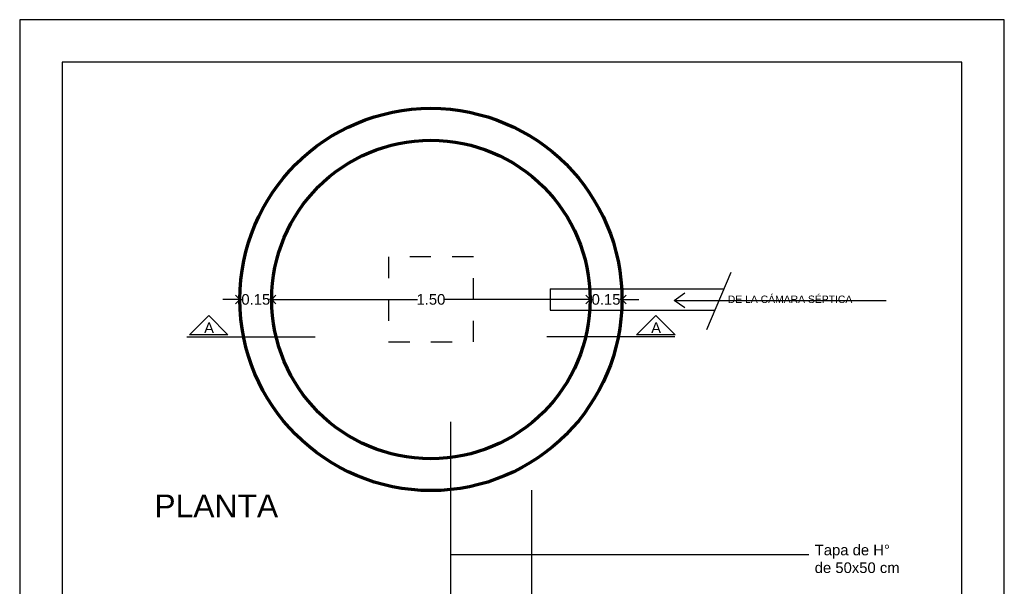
# Model space of a CAD drawing. Header units: millimetres. Extents: x 201 to 840, y 135 to 685.
# Tile 109 of 219: x 436.88 to 441.51, y 173.83 to 176.49. Entities that reach past the tile are written whole.
import ezdxf

# ---------------------------------------------------------------- set-up
doc = ezdxf.new("R2010")
doc.units = ezdxf.units.MM
doc.linetypes.add('HIDDEN', pattern=[0.375, 0.25, -0.125])
for name, color, linetype in [('03', 3, 'Continuous'), ('COTA DETALLE', 1, 'Continuous'), ('LAMINA', 6, 'Continuous'), ('LAYER1', 1, 'Continuous'), ('LINEA DE CORTE', 4, 'Continuous'), ('LLAMADAS', 1, 'Continuous'), ('TEXT', 4, 'Continuous'), ('TEXTOS VARIOS', 3, 'Continuous')]:
    doc.layers.add(name, color=color, linetype=linetype)
doc.layers.add('20 02', color=3, linetype='Continuous', lineweight=25)
doc.layers.add('20 MAMPOSTE', color=5, linetype='Continuous', lineweight=70)
doc.styles.add('ARIAL', font='arial.ttf', dxfattribs={"height": 0.06})
doc.styles.add('huella escalera', font='arial.ttf')
doc.styles.get("Standard").update_dxf_attribs({"font": 'arial.ttf'})
doc.dimstyles.new('05', dxfattribs={"dimscale": 0, "dimtxt": 0.09, "dimasz": 0.05, "dimexe": 0, "dimexo": 0, "dimgap": 0, "dimtad": 0, "dimzin": 0, "dimdsep": 46, "dimtxsty": 'Standard', "dimblk": 'OPEN90', "dimcen": 0.25, "dimclrd": 1, "dimclre": 1, "dimclrt": 3, "dimadec": 0, "dimazin": 0, "dimtfac": 1, "dimtofl": 0, "dimtmove": 2, "dimatfit": 3, "dimldrblk": 'BOXFILLED', "dimfxl": 1, "dimtolj": 1, "dimtzin": 0, "dimarcsym": 0})
doc.dimstyles.new('detalles escalera', dxfattribs={"dimscale": 0, "dimtxt": 0.05, "dimasz": 0.04, "dimexe": 0, "dimexo": 0, "dimgap": 0, "dimtad": 0, "dimzin": 0, "dimdsep": 46, "dimtxsty": 'huella escalera', "dimblk": 'OPEN90', "dimcen": 1, "dimclrd": 1, "dimclre": 1, "dimclrt": 3, "dimadec": 0, "dimazin": 0, "dimtfac": 1, "dimtmove": 2, "dimatfit": 1, "dimldrblk": 'OPEN90', "dimfxl": 1, "dimtolj": 1, "dimtzin": 0, "dimarcsym": 0})

# ---------------------------------------------------------------- blocks, each defined once
blk = doc.blocks.new('_OPEN90')
at = {"color": 0, "linetype": 'ByBlock'}
for p, q in [((0, 0), (-1, 0)), ((-0.5, 0.5), (0, 0)), ((0, 0), (-0.5, -0.5))]:
    blk.add_line(p, q, dxfattribs=at)
blk = doc.blocks.new('*D526')
at = {"layer": 'COTA DETALLE', "color": 1, "lineweight": -2}
for p, q in [((437.8735, 175.1772), (437.8335, 175.1772)), ((437.9135, 175.1772), (437.9234, 175.1772)), ((438.0635, 175.1772), (438.0536, 175.1772)), ((438.1035, 175.1772), (438.1435, 175.1772))]:
    blk.add_line(p, q, dxfattribs=at)
at = {"layer": 'DEFPOINTS', "color": 0}
for p in [(437.9135, 175.1772), (437.9135, 175.1772), (438.0635, 175.1772)]:
    blk.add_point(p, dxfattribs=at)
at = {"layer": 'COTA DETALLE', "color": 1, "lineweight": -2, "xscale": 0.04, "yscale": 0.04, "zscale": 0.04}
blk.add_blockref('_OPEN90', (437.9135, 175.1772), dxfattribs=at)
at = {"layer": 'COTA DETALLE', "color": 1, "lineweight": -2, "xscale": 0.04, "yscale": 0.04, "zscale": 0.04, "rotation": 180}
blk.add_blockref('_OPEN90', (438.0635, 175.1772), dxfattribs=at)
at = {"layer": 'COTA DETALLE', "color": 3, "insert": (437.9885, 175.1772), "char_height": 0.05, "attachment_point": 5, "style": 'huella escalera'}
blk.add_mtext('\\A1;0.15', dxfattribs=at)
blk = doc.blocks.new('*D527')
at = {"layer": 'COTA DETALLE', "color": 1, "lineweight": -2}
for p, q in [((439.5235, 175.1772), (439.4835, 175.1772)), ((439.5635, 175.1772), (439.5734, 175.1772)), ((439.7135, 175.1772), (439.7036, 175.1772)), ((439.7535, 175.1772), (439.7935, 175.1772))]:
    blk.add_line(p, q, dxfattribs=at)
at = {"layer": 'DEFPOINTS', "color": 0}
for p in [(439.5635, 175.1772), (439.7135, 175.1772), (439.7135, 175.1772)]:
    blk.add_point(p, dxfattribs=at)
at = {"layer": 'COTA DETALLE', "color": 1, "lineweight": -2, "xscale": 0.04, "yscale": 0.04, "zscale": 0.04}
blk.add_blockref('_OPEN90', (439.5635, 175.1772), dxfattribs=at)
at = {"layer": 'COTA DETALLE', "color": 1, "lineweight": -2, "xscale": 0.04, "yscale": 0.04, "zscale": 0.04, "rotation": 180}
blk.add_blockref('_OPEN90', (439.7135, 175.1772), dxfattribs=at)
at = {"layer": 'COTA DETALLE', "color": 3, "insert": (439.6385, 175.1772), "char_height": 0.05, "attachment_point": 5, "style": 'huella escalera'}
blk.add_mtext('\\A1;0.15', dxfattribs=at)
blk = doc.blocks.new('*D529')
at = {"layer": 'COTA DETALLE', "color": 1, "lineweight": -2}
for p, q in [((438.1035, 175.1772), (438.751, 175.1772)), ((439.5235, 175.1772), (438.876, 175.1772))]:
    blk.add_line(p, q, dxfattribs=at)
at = {"layer": 'DEFPOINTS', "color": 0}
for p in [(438.0635, 175.1772), (439.5635, 175.1772), (439.5635, 175.1772)]:
    blk.add_point(p, dxfattribs=at)
at = {"layer": 'COTA DETALLE', "color": 1, "lineweight": -2, "xscale": 0.04, "yscale": 0.04, "zscale": 0.04, "rotation": 180}
blk.add_blockref('_OPEN90', (438.0635, 175.1772), dxfattribs=at)
at = {"layer": 'COTA DETALLE', "color": 1, "lineweight": -2, "xscale": 0.04, "yscale": 0.04, "zscale": 0.04}
blk.add_blockref('_OPEN90', (439.5635, 175.1772), dxfattribs=at)
at = {"layer": 'COTA DETALLE', "color": 3, "insert": (438.8135, 175.1772), "char_height": 0.05, "attachment_point": 5, "style": 'huella escalera'}
blk.add_mtext('\\A1;1.50', dxfattribs=at)

msp = doc.modelspace()

# ---------------------------------------------------------------- linework, layer by layer
msp.add_lwpolyline([(441.5147, 169.0707), (441.5147, 176.4945), (436.8763, 176.4945), (436.8763, 169.0707)], close=True)
at = {"layer": '03', "ltscale": 1.5}
for p, q in [((439.3748, 175.2272), (440.1931, 175.2272)), ((439.3748, 175.2272), (439.3748, 175.1272)), ((439.3748, 175.1272), (440.1505, 175.1272))]:
    msp.add_line(p, q, dxfattribs=at)
at = {"layer": '03', "linetype": 'HIDDEN', "ltscale": 0.4}
msp.add_lwpolyline([(438.6135, 174.9772), (439.0135, 174.9772), (439.0135, 175.3772), (438.6135, 175.3772)], close=True, dxfattribs=at)
at = {"layer": '20 02', "color": 3}
for p, q in [((437.767, 175.1011), (437.6764, 175.0105)), ((437.767, 175.1011), (437.8576, 175.0105)), ((439.873, 175.1011), (439.7824, 175.0105)), ((439.873, 175.1011), (439.9636, 175.0105)), ((437.8576, 175.0105), (437.6764, 175.0105)), ((439.9636, 175.0105), (439.7824, 175.0105))]:
    msp.add_line(p, q, dxfattribs=at)
at = {"layer": '20 MAMPOSTE', "color": 5, "ltscale": 0.8}
for radius in [0.9, 0.75]:
    msp.add_circle((438.8135, 175.1772), radius, dxfattribs=at)
at = {"layer": 'LAMINA'}
msp.add_lwpolyline([(441.3147, 169.2707), (441.3147, 176.2945), (437.0763, 176.2945), (437.0763, 169.2707)], close=True, dxfattribs=at)
at = {"layer": 'LAYER1', "ltscale": 1.5}
msp.add_line((440.2258, 175.3042), (440.1111, 175.0347), dxfattribs=at)
at = {"layer": 'LINEA DE CORTE', "color": 3}
for p, q in [((437.6642, 175.0005), (438.2678, 175.0005)), ((439.9628, 175.0005), (439.3592, 175.0005))]:
    msp.add_line(p, q, dxfattribs=at)

# ---------------------------------------------------------------- texts
at = {"layer": 'LINEA DE CORTE', "color": 1, "style": 'ARIAL'}
for p in [(437.7451, 175.0188), (439.851, 175.0188)]:
    msp.add_attdef('A', p, 'LETRA...', height=0.05, dxfattribs=at)
at = {"layer": 'LLAMADAS', "color": 2, "ltscale": 0.01, "insert": (440.6216, 174.1058), "char_height": 0.05, "width": 1.529227, "attachment_point": 1, "style": 'ARIAL'}
msp.add_mtext('\\PTapa de H° \\Pde 50x50 cm', dxfattribs=at)
at = {"layer": 'TEXT', "ltscale": 0.01, "insert": (437.5106, 174.1514), "char_height": 0.10734, "attachment_point": 7, "style": 'ARIAL'}
msp.add_mtext('PLANTA', dxfattribs=at)
at = {"layer": 'TEXTOS VARIOS', "ltscale": 0.01, "insert": (440.2119, 175.1956), "char_height": 0.035, "width": 1.141295, "attachment_point": 1, "style": 'ARIAL'}
msp.add_mtext('DE LA CÁMARA SÉPTICA', dxfattribs=at)

# ---------------------------------------------------------------- dimensions: what is measured, and where the dimension line sits
at = {"layer": 'COTA DETALLE'}
for base, p1, p2, picture, middle in [((437.9135, 175.1772), (438.0635, 175.1772), (437.9135, 175.1772), '*D526', (437.9885, 175.1772)), ((439.5635, 175.1772), (438.0635, 175.1772), (439.5635, 175.1772), '*D529', (438.8135, 175.1772)), ((439.7135, 175.1772), (439.5635, 175.1772), (439.7135, 175.1772), '*D527', (439.6385, 175.1772))]:
    dim = msp.add_linear_dim(base=base, p1=p1, p2=p2, dimstyle='detalles escalera', override={"dimscale": 1}, dxfattribs=at)
    dim.commit()
    dim.dimension.update_dxf_attribs({"geometry": picture, "text_midpoint": middle})

# ---------------------------------------------------------------- leaders
at = {"layer": 'LLAMADAS', "color": 1}
for points in [[(439.9589, 175.1728), (440.0953, 175.1728)], [(438.9067, 173.6008), (438.9067, 173.9765), (440.5938, 173.9765)], [(439.2882, 173.28), (439.2882, 173.724), (440.5938, 173.724)]]:
    msp.add_leader(points, dimstyle='05', override={"dimscale": 1, "dimldrblk": 'OPEN90'}, dxfattribs=at)

doc.saveas('drawing.dxf')
